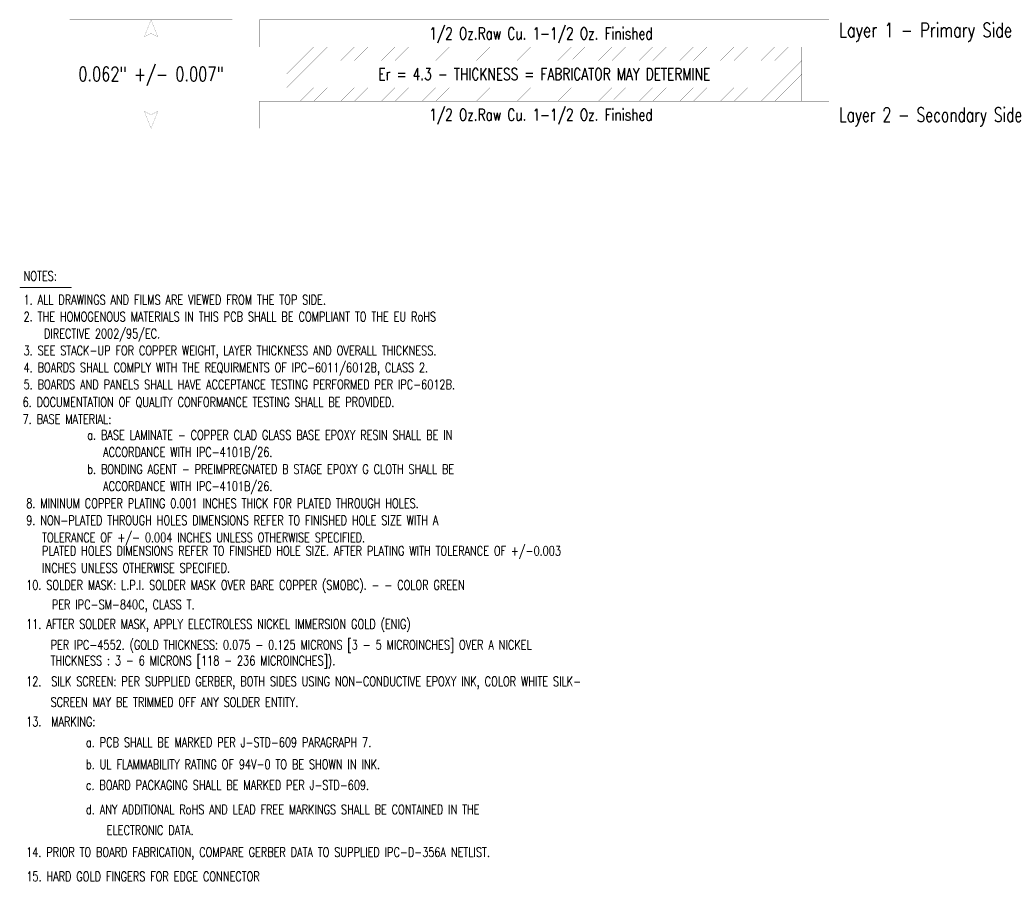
# Model space of a CAD drawing. Extents: x -3.3 to 15.7, y -5.3 to 2.7.
# Tile 17 of 17: x 8.4 to 15.7, y -5.3 to 1.1. Entities that reach past the tile are written whole.
import ezdxf
from ezdxf.enums import TextEntityAlignment as Align

# ---------------------------------------------------------------- set-up
doc = ezdxf.new("R2010")
doc.units = 0
doc.layers.add('2D_LINE_122', color=171, linetype='CONTINUOUS')
doc.layers.add('TEXT_122', color=171, linetype='CONTINUOUS')
doc.styles.add('W0$001', font='simplex', dxfattribs={"width": 0.75})

# ---------------------------------------------------------------- blocks, each defined once
blk = doc.blocks.new('SMOOTH_0$008')
at = {"const_width": 0.004}
blk.add_lwpolyline([(-0.002, 0, 1), (0.002, 0, 1)], format="xyb", close=True, dxfattribs=at)
blk = doc.blocks.new('DRAWING_22')
at = {"layer": '2D_LINE_122', "const_width": 0.008}
blk.add_lwpolyline([(-1.39, -2.725), (-1.015, -2.725)], dxfattribs=at)
at = {"layer": '2D_LINE_122'}
for p in [(-1.39, -2.725), (-1.015, -2.725)]:
    blk.add_blockref('SMOOTH_0$008', p, dxfattribs=at)
blk = doc.blocks.new('SMOOTH_0$001')
at = {"const_width": 0.0005}
blk.add_lwpolyline([(-0.00025, 0, 1), (0.00025, 0, 1)], format="xyb", close=True, dxfattribs=at)
blk = doc.blocks.new('DRAWING_23')
at = {"layer": '2D_LINE_122', "const_width": 0.001}
blk.add_lwpolyline([(0.375, -1.35), (4.575, -1.35), (4.575, -1.55), (0.375, -1.55)], close=True, dxfattribs=at)
at = {"layer": '2D_LINE_122'}
for p in [(0.375, -1.35), (4.575, -1.35), (0.375, -1.55), (4.575, -1.55)]:
    blk.add_blockref('SMOOTH_0$001', p, dxfattribs=at)
blk = doc.blocks.new('DRAWING_24')
at = {"layer": '2D_LINE_122', "const_width": 0.001}
blk.add_lwpolyline([(0.375, -0.75), (4.575, -0.75), (4.575, -0.95), (0.375, -0.95)], close=True, dxfattribs=at)
at = {"layer": '2D_LINE_122'}
for p in [(0.375, -0.75), (4.575, -0.75), (0.375, -0.95), (4.575, -0.95)]:
    blk.add_blockref('SMOOTH_0$001', p, dxfattribs=at)
blk = doc.blocks.new('DRAWING_25')
at = {"layer": '2D_LINE_122', "const_width": 0.001}
blk.add_lwpolyline([(0.575, -0.95), (4.375, -0.95), (4.375, -1.35), (0.575, -1.35)], close=True, dxfattribs=at)
at = {"layer": '2D_LINE_122'}
for p in [(0.575, -0.95), (4.375, -0.95), (0.575, -1.35), (4.375, -1.35)]:
    blk.add_blockref('SMOOTH_0$001', p, dxfattribs=at)
blk = doc.blocks.new('DRAWING_26')
at = {"layer": '2D_LINE_122', "const_width": 0.001}
blk.add_lwpolyline([(0.675, -0.95), (0.575, -1.05)], dxfattribs=at)
at = {"layer": '2D_LINE_122'}
for p in [(0.675, -0.95), (0.575, -1.05)]:
    blk.add_blockref('SMOOTH_0$001', p, dxfattribs=at)
blk = doc.blocks.new('DRAWING_27')
at = {"layer": '2D_LINE_122', "const_width": 0.001}
blk.add_lwpolyline([(0.775, -0.95), (0.575, -1.15)], dxfattribs=at)
at = {"layer": '2D_LINE_122'}
for p in [(0.775, -0.95), (0.575, -1.15)]:
    blk.add_blockref('SMOOTH_0$001', p, dxfattribs=at)
blk = doc.blocks.new('DRAWING_28')
at = {"layer": '2D_LINE_122', "const_width": 0.001}
blk.add_lwpolyline([(0.875, -0.95), (0.575, -1.25)], dxfattribs=at)
at = {"layer": '2D_LINE_122'}
for p in [(0.875, -0.95), (0.575, -1.25)]:
    blk.add_blockref('SMOOTH_0$001', p, dxfattribs=at)
blk = doc.blocks.new('DRAWING_29')
at = {"layer": '2D_LINE_122', "const_width": 0.001}
blk.add_lwpolyline([(0.975, -0.95), (0.575, -1.35)], dxfattribs=at)
at = {"layer": '2D_LINE_122'}
for p in [(0.975, -0.95), (0.575, -1.35)]:
    blk.add_blockref('SMOOTH_0$001', p, dxfattribs=at)
blk = doc.blocks.new('DRAWING_30')
at = {"layer": '2D_LINE_122', "const_width": 0.001}
blk.add_lwpolyline([(1.075, -0.95), (0.975, -1.05)], dxfattribs=at)
at = {"layer": '2D_LINE_122'}
for p in [(1.075, -0.95), (0.975, -1.05)]:
    blk.add_blockref('SMOOTH_0$001', p, dxfattribs=at)
blk = doc.blocks.new('DRAWING_31')
at = {"layer": '2D_LINE_122', "const_width": 0.001}
blk.add_lwpolyline([(1.075, -1.05), (1.175, -0.95)], dxfattribs=at)
at = {"layer": '2D_LINE_122'}
for p in [(1.175, -0.95), (1.075, -1.05)]:
    blk.add_blockref('SMOOTH_0$001', p, dxfattribs=at)
blk = doc.blocks.new('DRAWING_32')
at = {"layer": '2D_LINE_122', "const_width": 0.001}
blk.add_lwpolyline([(1.175, -1.05), (1.275, -0.95)], dxfattribs=at)
at = {"layer": '2D_LINE_122'}
for p in [(1.275, -0.95), (1.175, -1.05)]:
    blk.add_blockref('SMOOTH_0$001', p, dxfattribs=at)
blk = doc.blocks.new('DRAWING_33')
at = {"layer": '2D_LINE_122', "const_width": 0.001}
blk.add_lwpolyline([(1.275, -1.05), (1.375, -0.95)], dxfattribs=at)
at = {"layer": '2D_LINE_122'}
for p in [(1.375, -0.95), (1.275, -1.05)]:
    blk.add_blockref('SMOOTH_0$001', p, dxfattribs=at)
blk = doc.blocks.new('DRAWING_34')
at = {"layer": '2D_LINE_122', "const_width": 0.001}
blk.add_lwpolyline([(1.375, -1.05), (1.475, -0.95)], dxfattribs=at)
at = {"layer": '2D_LINE_122'}
for p in [(1.475, -0.95), (1.375, -1.05)]:
    blk.add_blockref('SMOOTH_0$001', p, dxfattribs=at)
blk = doc.blocks.new('DRAWING_35')
at = {"layer": '2D_LINE_122', "const_width": 0.001}
blk.add_lwpolyline([(1.475, -1.05), (1.575, -0.95)], dxfattribs=at)
at = {"layer": '2D_LINE_122'}
for p in [(1.575, -0.95), (1.475, -1.05)]:
    blk.add_blockref('SMOOTH_0$001', p, dxfattribs=at)
blk = doc.blocks.new('DRAWING_36')
at = {"layer": '2D_LINE_122', "const_width": 0.001}
blk.add_lwpolyline([(1.575, -1.05), (1.675, -0.95)], dxfattribs=at)
at = {"layer": '2D_LINE_122'}
for p in [(1.675, -0.95), (1.575, -1.05)]:
    blk.add_blockref('SMOOTH_0$001', p, dxfattribs=at)
blk = doc.blocks.new('DRAWING_37')
at = {"layer": '2D_LINE_122', "const_width": 0.001}
blk.add_lwpolyline([(1.675, -1.05), (1.775, -0.95)], dxfattribs=at)
at = {"layer": '2D_LINE_122'}
for p in [(1.775, -0.95), (1.675, -1.05)]:
    blk.add_blockref('SMOOTH_0$001', p, dxfattribs=at)
blk = doc.blocks.new('DRAWING_38')
at = {"layer": '2D_LINE_122', "const_width": 0.001}
blk.add_lwpolyline([(1.775, -1.05), (1.875, -0.95)], dxfattribs=at)
at = {"layer": '2D_LINE_122'}
for p in [(1.875, -0.95), (1.775, -1.05)]:
    blk.add_blockref('SMOOTH_0$001', p, dxfattribs=at)
blk = doc.blocks.new('DRAWING_39')
at = {"layer": '2D_LINE_122', "const_width": 0.001}
blk.add_lwpolyline([(1.875, -1.05), (1.975, -0.95)], dxfattribs=at)
at = {"layer": '2D_LINE_122'}
for p in [(1.975, -0.95), (1.875, -1.05)]:
    blk.add_blockref('SMOOTH_0$001', p, dxfattribs=at)
blk = doc.blocks.new('DRAWING_40')
at = {"layer": '2D_LINE_122', "const_width": 0.001}
blk.add_lwpolyline([(1.975, -1.05), (2.075, -0.95)], dxfattribs=at)
at = {"layer": '2D_LINE_122'}
for p in [(2.075, -0.95), (1.975, -1.05)]:
    blk.add_blockref('SMOOTH_0$001', p, dxfattribs=at)
blk = doc.blocks.new('DRAWING_41')
at = {"layer": '2D_LINE_122', "const_width": 0.001}
blk.add_lwpolyline([(2.075, -1.05), (2.175, -0.95)], dxfattribs=at)
at = {"layer": '2D_LINE_122'}
for p in [(2.175, -0.95), (2.075, -1.05)]:
    blk.add_blockref('SMOOTH_0$001', p, dxfattribs=at)
blk = doc.blocks.new('DRAWING_42')
at = {"layer": '2D_LINE_122', "const_width": 0.001}
blk.add_lwpolyline([(2.175, -1.05), (2.275, -0.95)], dxfattribs=at)
at = {"layer": '2D_LINE_122'}
for p in [(2.275, -0.95), (2.175, -1.05)]:
    blk.add_blockref('SMOOTH_0$001', p, dxfattribs=at)
blk = doc.blocks.new('DRAWING_43')
at = {"layer": '2D_LINE_122', "const_width": 0.001}
blk.add_lwpolyline([(2.275, -1.05), (2.375, -0.95)], dxfattribs=at)
at = {"layer": '2D_LINE_122'}
for p in [(2.375, -0.95), (2.275, -1.05)]:
    blk.add_blockref('SMOOTH_0$001', p, dxfattribs=at)
blk = doc.blocks.new('DRAWING_44')
at = {"layer": '2D_LINE_122', "const_width": 0.001}
blk.add_lwpolyline([(2.375, -1.05), (2.475, -0.95)], dxfattribs=at)
at = {"layer": '2D_LINE_122'}
for p in [(2.475, -0.95), (2.375, -1.05)]:
    blk.add_blockref('SMOOTH_0$001', p, dxfattribs=at)
blk = doc.blocks.new('DRAWING_45')
at = {"layer": '2D_LINE_122', "const_width": 0.001}
blk.add_lwpolyline([(2.475, -1.05), (2.575, -0.95)], dxfattribs=at)
at = {"layer": '2D_LINE_122'}
for p in [(2.575, -0.95), (2.475, -1.05)]:
    blk.add_blockref('SMOOTH_0$001', p, dxfattribs=at)
blk = doc.blocks.new('DRAWING_46')
at = {"layer": '2D_LINE_122', "const_width": 0.001}
blk.add_lwpolyline([(2.575, -1.05), (2.675, -0.95)], dxfattribs=at)
at = {"layer": '2D_LINE_122'}
for p in [(2.675, -0.95), (2.575, -1.05)]:
    blk.add_blockref('SMOOTH_0$001', p, dxfattribs=at)
blk = doc.blocks.new('DRAWING_47')
at = {"layer": '2D_LINE_122', "const_width": 0.001}
blk.add_lwpolyline([(2.675, -1.05), (2.775, -0.95)], dxfattribs=at)
at = {"layer": '2D_LINE_122'}
for p in [(2.775, -0.95), (2.675, -1.05)]:
    blk.add_blockref('SMOOTH_0$001', p, dxfattribs=at)
blk = doc.blocks.new('DRAWING_48')
at = {"layer": '2D_LINE_122', "const_width": 0.001}
blk.add_lwpolyline([(2.775, -1.05), (2.875, -0.95)], dxfattribs=at)
at = {"layer": '2D_LINE_122'}
for p in [(2.875, -0.95), (2.775, -1.05)]:
    blk.add_blockref('SMOOTH_0$001', p, dxfattribs=at)
blk = doc.blocks.new('DRAWING_49')
at = {"layer": '2D_LINE_122', "const_width": 0.001}
blk.add_lwpolyline([(2.875, -1.05), (2.975, -0.95)], dxfattribs=at)
at = {"layer": '2D_LINE_122'}
for p in [(2.975, -0.95), (2.875, -1.05)]:
    blk.add_blockref('SMOOTH_0$001', p, dxfattribs=at)
blk = doc.blocks.new('DRAWING_50')
at = {"layer": '2D_LINE_122', "const_width": 0.001}
blk.add_lwpolyline([(2.975, -1.05), (3.075, -0.95)], dxfattribs=at)
at = {"layer": '2D_LINE_122'}
for p in [(3.075, -0.95), (2.975, -1.05)]:
    blk.add_blockref('SMOOTH_0$001', p, dxfattribs=at)
blk = doc.blocks.new('DRAWING_51')
at = {"layer": '2D_LINE_122', "const_width": 0.001}
blk.add_lwpolyline([(3.075, -1.05), (3.175, -0.95)], dxfattribs=at)
at = {"layer": '2D_LINE_122'}
for p in [(3.175, -0.95), (3.075, -1.05)]:
    blk.add_blockref('SMOOTH_0$001', p, dxfattribs=at)
blk = doc.blocks.new('DRAWING_52')
at = {"layer": '2D_LINE_122', "const_width": 0.001}
blk.add_lwpolyline([(3.175, -1.05), (3.275, -0.95)], dxfattribs=at)
at = {"layer": '2D_LINE_122'}
for p in [(3.275, -0.95), (3.175, -1.05)]:
    blk.add_blockref('SMOOTH_0$001', p, dxfattribs=at)
blk = doc.blocks.new('DRAWING_53')
at = {"layer": '2D_LINE_122', "const_width": 0.001}
blk.add_lwpolyline([(3.275, -1.05), (3.375, -0.95)], dxfattribs=at)
at = {"layer": '2D_LINE_122'}
for p in [(3.375, -0.95), (3.275, -1.05)]:
    blk.add_blockref('SMOOTH_0$001', p, dxfattribs=at)
blk = doc.blocks.new('DRAWING_54')
at = {"layer": '2D_LINE_122', "const_width": 0.001}
blk.add_lwpolyline([(3.375, -1.05), (3.475, -0.95)], dxfattribs=at)
at = {"layer": '2D_LINE_122'}
for p in [(3.475, -0.95), (3.375, -1.05)]:
    blk.add_blockref('SMOOTH_0$001', p, dxfattribs=at)
blk = doc.blocks.new('DRAWING_55')
at = {"layer": '2D_LINE_122', "const_width": 0.001}
blk.add_lwpolyline([(3.475, -1.05), (3.575, -0.95)], dxfattribs=at)
at = {"layer": '2D_LINE_122'}
for p in [(3.575, -0.95), (3.475, -1.05)]:
    blk.add_blockref('SMOOTH_0$001', p, dxfattribs=at)
blk = doc.blocks.new('DRAWING_56')
at = {"layer": '2D_LINE_122', "const_width": 0.001}
blk.add_lwpolyline([(3.575, -1.05), (3.675, -0.95)], dxfattribs=at)
at = {"layer": '2D_LINE_122'}
for p in [(3.675, -0.95), (3.575, -1.05)]:
    blk.add_blockref('SMOOTH_0$001', p, dxfattribs=at)
blk = doc.blocks.new('DRAWING_57')
at = {"layer": '2D_LINE_122', "const_width": 0.001}
blk.add_lwpolyline([(3.675, -1.05), (3.775, -0.95)], dxfattribs=at)
at = {"layer": '2D_LINE_122'}
for p in [(3.775, -0.95), (3.675, -1.05)]:
    blk.add_blockref('SMOOTH_0$001', p, dxfattribs=at)
blk = doc.blocks.new('DRAWING_58')
at = {"layer": '2D_LINE_122', "const_width": 0.001}
blk.add_lwpolyline([(3.775, -1.05), (3.875, -0.95)], dxfattribs=at)
at = {"layer": '2D_LINE_122'}
for p in [(3.875, -0.95), (3.775, -1.05)]:
    blk.add_blockref('SMOOTH_0$001', p, dxfattribs=at)
blk = doc.blocks.new('DRAWING_59')
at = {"layer": '2D_LINE_122', "const_width": 0.001}
blk.add_lwpolyline([(3.875, -1.05), (3.975, -0.95)], dxfattribs=at)
at = {"layer": '2D_LINE_122'}
for p in [(3.975, -0.95), (3.875, -1.05)]:
    blk.add_blockref('SMOOTH_0$001', p, dxfattribs=at)
blk = doc.blocks.new('DRAWING_60')
at = {"layer": '2D_LINE_122', "const_width": 0.001}
blk.add_lwpolyline([(3.975, -1.05), (4.075, -0.95)], dxfattribs=at)
at = {"layer": '2D_LINE_122'}
for p in [(4.075, -0.95), (3.975, -1.05)]:
    blk.add_blockref('SMOOTH_0$001', p, dxfattribs=at)
blk = doc.blocks.new('DRAWING_61')
at = {"layer": '2D_LINE_122', "const_width": 0.001}
blk.add_lwpolyline([(4.275, -1.35), (4.375, -1.25)], dxfattribs=at)
at = {"layer": '2D_LINE_122'}
for p in [(4.375, -1.25), (4.275, -1.35)]:
    blk.add_blockref('SMOOTH_0$001', p, dxfattribs=at)
blk = doc.blocks.new('DRAWING_62')
at = {"layer": '2D_LINE_122', "const_width": 0.001}
blk.add_lwpolyline([(4.375, -0.95), (3.975, -1.35)], dxfattribs=at)
at = {"layer": '2D_LINE_122'}
for p in [(4.375, -0.95), (3.975, -1.35)]:
    blk.add_blockref('SMOOTH_0$001', p, dxfattribs=at)
blk = doc.blocks.new('DRAWING_63')
at = {"layer": '2D_LINE_122', "const_width": 0.001}
blk.add_lwpolyline([(4.075, -1.05), (4.175, -0.95)], dxfattribs=at)
at = {"layer": '2D_LINE_122'}
for p in [(4.175, -0.95), (4.075, -1.05)]:
    blk.add_blockref('SMOOTH_0$001', p, dxfattribs=at)
blk = doc.blocks.new('DRAWING_64')
at = {"layer": '2D_LINE_122', "const_width": 0.001}
blk.add_lwpolyline([(4.175, -1.05), (4.275, -0.95)], dxfattribs=at)
at = {"layer": '2D_LINE_122'}
for p in [(4.275, -0.95), (4.175, -1.05)]:
    blk.add_blockref('SMOOTH_0$001', p, dxfattribs=at)
blk = doc.blocks.new('DRAWING_65')
at = {"layer": '2D_LINE_122', "const_width": 0.001}
blk.add_lwpolyline([(3.875, -1.35), (3.975, -1.25)], dxfattribs=at)
at = {"layer": '2D_LINE_122'}
for p in [(3.975, -1.25), (3.875, -1.35)]:
    blk.add_blockref('SMOOTH_0$001', p, dxfattribs=at)
blk = doc.blocks.new('DRAWING_66')
at = {"layer": '2D_LINE_122', "const_width": 0.001}
blk.add_lwpolyline([(3.775, -1.35), (3.875, -1.25)], dxfattribs=at)
at = {"layer": '2D_LINE_122'}
for p in [(3.875, -1.25), (3.775, -1.35)]:
    blk.add_blockref('SMOOTH_0$001', p, dxfattribs=at)
blk = doc.blocks.new('DRAWING_67')
at = {"layer": '2D_LINE_122', "const_width": 0.001}
blk.add_lwpolyline([(3.675, -1.35), (3.775, -1.25)], dxfattribs=at)
at = {"layer": '2D_LINE_122'}
for p in [(3.775, -1.25), (3.675, -1.35)]:
    blk.add_blockref('SMOOTH_0$001', p, dxfattribs=at)
blk = doc.blocks.new('DRAWING_68')
at = {"layer": '2D_LINE_122', "const_width": 0.001}
blk.add_lwpolyline([(0.775, -1.25), (0.675, -1.35)], dxfattribs=at)
at = {"layer": '2D_LINE_122'}
for p in [(0.775, -1.25), (0.675, -1.35)]:
    blk.add_blockref('SMOOTH_0$001', p, dxfattribs=at)
blk = doc.blocks.new('DRAWING_69')
at = {"layer": '2D_LINE_122', "const_width": 0.001}
blk.add_lwpolyline([(0.775, -1.35), (0.875, -1.25)], dxfattribs=at)
at = {"layer": '2D_LINE_122'}
for p in [(0.875, -1.25), (0.775, -1.35)]:
    blk.add_blockref('SMOOTH_0$001', p, dxfattribs=at)
blk = doc.blocks.new('DRAWING_70')
at = {"layer": '2D_LINE_122', "const_width": 0.001}
blk.add_lwpolyline([(0.875, -1.35), (0.975, -1.25)], dxfattribs=at)
at = {"layer": '2D_LINE_122'}
for p in [(0.975, -1.25), (0.875, -1.35)]:
    blk.add_blockref('SMOOTH_0$001', p, dxfattribs=at)
blk = doc.blocks.new('DRAWING_71')
at = {"layer": '2D_LINE_122', "const_width": 0.001}
blk.add_lwpolyline([(0.975, -1.35), (1.075, -1.25)], dxfattribs=at)
at = {"layer": '2D_LINE_122'}
for p in [(1.075, -1.25), (0.975, -1.35)]:
    blk.add_blockref('SMOOTH_0$001', p, dxfattribs=at)
blk = doc.blocks.new('DRAWING_72')
at = {"layer": '2D_LINE_122', "const_width": 0.001}
blk.add_lwpolyline([(1.075, -1.35), (1.175, -1.25)], dxfattribs=at)
at = {"layer": '2D_LINE_122'}
for p in [(1.175, -1.25), (1.075, -1.35)]:
    blk.add_blockref('SMOOTH_0$001', p, dxfattribs=at)
blk = doc.blocks.new('DRAWING_73')
at = {"layer": '2D_LINE_122', "const_width": 0.001}
blk.add_lwpolyline([(1.175, -1.35), (1.275, -1.25)], dxfattribs=at)
at = {"layer": '2D_LINE_122'}
for p in [(1.275, -1.25), (1.175, -1.35)]:
    blk.add_blockref('SMOOTH_0$001', p, dxfattribs=at)
blk = doc.blocks.new('DRAWING_74')
at = {"layer": '2D_LINE_122', "const_width": 0.001}
blk.add_lwpolyline([(1.275, -1.35), (1.375, -1.25)], dxfattribs=at)
at = {"layer": '2D_LINE_122'}
for p in [(1.375, -1.25), (1.275, -1.35)]:
    blk.add_blockref('SMOOTH_0$001', p, dxfattribs=at)
blk = doc.blocks.new('DRAWING_75')
at = {"layer": '2D_LINE_122', "const_width": 0.001}
blk.add_lwpolyline([(1.375, -1.35), (1.475, -1.25)], dxfattribs=at)
at = {"layer": '2D_LINE_122'}
for p in [(1.475, -1.25), (1.375, -1.35)]:
    blk.add_blockref('SMOOTH_0$001', p, dxfattribs=at)
blk = doc.blocks.new('DRAWING_76')
at = {"layer": '2D_LINE_122', "const_width": 0.001}
blk.add_lwpolyline([(1.475, -1.35), (1.575, -1.25)], dxfattribs=at)
at = {"layer": '2D_LINE_122'}
for p in [(1.575, -1.25), (1.475, -1.35)]:
    blk.add_blockref('SMOOTH_0$001', p, dxfattribs=at)
blk = doc.blocks.new('DRAWING_77')
at = {"layer": '2D_LINE_122', "const_width": 0.001}
blk.add_lwpolyline([(1.575, -1.35), (1.675, -1.25)], dxfattribs=at)
at = {"layer": '2D_LINE_122'}
for p in [(1.675, -1.25), (1.575, -1.35)]:
    blk.add_blockref('SMOOTH_0$001', p, dxfattribs=at)
blk = doc.blocks.new('DRAWING_78')
at = {"layer": '2D_LINE_122', "const_width": 0.001}
blk.add_lwpolyline([(1.675, -1.35), (1.775, -1.25)], dxfattribs=at)
at = {"layer": '2D_LINE_122'}
for p in [(1.775, -1.25), (1.675, -1.35)]:
    blk.add_blockref('SMOOTH_0$001', p, dxfattribs=at)
blk = doc.blocks.new('DRAWING_79')
at = {"layer": '2D_LINE_122', "const_width": 0.001}
blk.add_lwpolyline([(1.775, -1.35), (1.875, -1.25)], dxfattribs=at)
at = {"layer": '2D_LINE_122'}
for p in [(1.875, -1.25), (1.775, -1.35)]:
    blk.add_blockref('SMOOTH_0$001', p, dxfattribs=at)
blk = doc.blocks.new('DRAWING_80')
at = {"layer": '2D_LINE_122', "const_width": 0.001}
blk.add_lwpolyline([(1.875, -1.35), (1.975, -1.25)], dxfattribs=at)
at = {"layer": '2D_LINE_122'}
for p in [(1.975, -1.25), (1.875, -1.35)]:
    blk.add_blockref('SMOOTH_0$001', p, dxfattribs=at)
blk = doc.blocks.new('DRAWING_81')
at = {"layer": '2D_LINE_122', "const_width": 0.001}
blk.add_lwpolyline([(1.975, -1.35), (2.075, -1.25)], dxfattribs=at)
at = {"layer": '2D_LINE_122'}
for p in [(2.075, -1.25), (1.975, -1.35)]:
    blk.add_blockref('SMOOTH_0$001', p, dxfattribs=at)
blk = doc.blocks.new('DRAWING_82')
at = {"layer": '2D_LINE_122', "const_width": 0.001}
blk.add_lwpolyline([(2.075, -1.35), (2.175, -1.25)], dxfattribs=at)
at = {"layer": '2D_LINE_122'}
for p in [(2.175, -1.25), (2.075, -1.35)]:
    blk.add_blockref('SMOOTH_0$001', p, dxfattribs=at)
blk = doc.blocks.new('DRAWING_83')
at = {"layer": '2D_LINE_122', "const_width": 0.001}
blk.add_lwpolyline([(2.175, -1.35), (2.275, -1.25)], dxfattribs=at)
at = {"layer": '2D_LINE_122'}
for p in [(2.275, -1.25), (2.175, -1.35)]:
    blk.add_blockref('SMOOTH_0$001', p, dxfattribs=at)
blk = doc.blocks.new('DRAWING_84')
at = {"layer": '2D_LINE_122', "const_width": 0.001}
blk.add_lwpolyline([(2.275, -1.35), (2.375, -1.25)], dxfattribs=at)
at = {"layer": '2D_LINE_122'}
for p in [(2.375, -1.25), (2.275, -1.35)]:
    blk.add_blockref('SMOOTH_0$001', p, dxfattribs=at)
blk = doc.blocks.new('DRAWING_85')
at = {"layer": '2D_LINE_122', "const_width": 0.001}
blk.add_lwpolyline([(2.375, -1.35), (2.475, -1.25)], dxfattribs=at)
at = {"layer": '2D_LINE_122'}
for p in [(2.475, -1.25), (2.375, -1.35)]:
    blk.add_blockref('SMOOTH_0$001', p, dxfattribs=at)
blk = doc.blocks.new('DRAWING_86')
at = {"layer": '2D_LINE_122', "const_width": 0.001}
blk.add_lwpolyline([(2.475, -1.35), (2.575, -1.25)], dxfattribs=at)
at = {"layer": '2D_LINE_122'}
for p in [(2.575, -1.25), (2.475, -1.35)]:
    blk.add_blockref('SMOOTH_0$001', p, dxfattribs=at)
blk = doc.blocks.new('DRAWING_87')
at = {"layer": '2D_LINE_122', "const_width": 0.001}
blk.add_lwpolyline([(2.575, -1.35), (2.675, -1.25)], dxfattribs=at)
at = {"layer": '2D_LINE_122'}
for p in [(2.675, -1.25), (2.575, -1.35)]:
    blk.add_blockref('SMOOTH_0$001', p, dxfattribs=at)
blk = doc.blocks.new('DRAWING_88')
at = {"layer": '2D_LINE_122', "const_width": 0.001}
blk.add_lwpolyline([(2.675, -1.35), (2.775, -1.25)], dxfattribs=at)
at = {"layer": '2D_LINE_122'}
for p in [(2.775, -1.25), (2.675, -1.35)]:
    blk.add_blockref('SMOOTH_0$001', p, dxfattribs=at)
blk = doc.blocks.new('DRAWING_89')
at = {"layer": '2D_LINE_122', "const_width": 0.001}
blk.add_lwpolyline([(2.775, -1.35), (2.875, -1.25)], dxfattribs=at)
at = {"layer": '2D_LINE_122'}
for p in [(2.875, -1.25), (2.775, -1.35)]:
    blk.add_blockref('SMOOTH_0$001', p, dxfattribs=at)
blk = doc.blocks.new('DRAWING_90')
at = {"layer": '2D_LINE_122', "const_width": 0.001}
blk.add_lwpolyline([(2.875, -1.35), (2.975, -1.25)], dxfattribs=at)
at = {"layer": '2D_LINE_122'}
for p in [(2.975, -1.25), (2.875, -1.35)]:
    blk.add_blockref('SMOOTH_0$001', p, dxfattribs=at)
blk = doc.blocks.new('DRAWING_91')
at = {"layer": '2D_LINE_122', "const_width": 0.001}
blk.add_lwpolyline([(2.975, -1.35), (3.075, -1.25)], dxfattribs=at)
at = {"layer": '2D_LINE_122'}
for p in [(3.075, -1.25), (2.975, -1.35)]:
    blk.add_blockref('SMOOTH_0$001', p, dxfattribs=at)
blk = doc.blocks.new('DRAWING_92')
at = {"layer": '2D_LINE_122', "const_width": 0.001}
blk.add_lwpolyline([(3.075, -1.35), (3.175, -1.25)], dxfattribs=at)
at = {"layer": '2D_LINE_122'}
for p in [(3.175, -1.25), (3.075, -1.35)]:
    blk.add_blockref('SMOOTH_0$001', p, dxfattribs=at)
blk = doc.blocks.new('DRAWING_93')
at = {"layer": '2D_LINE_122', "const_width": 0.001}
blk.add_lwpolyline([(3.175, -1.35), (3.275, -1.25)], dxfattribs=at)
at = {"layer": '2D_LINE_122'}
for p in [(3.275, -1.25), (3.175, -1.35)]:
    blk.add_blockref('SMOOTH_0$001', p, dxfattribs=at)
blk = doc.blocks.new('DRAWING_94')
at = {"layer": '2D_LINE_122', "const_width": 0.001}
blk.add_lwpolyline([(3.275, -1.35), (3.375, -1.25)], dxfattribs=at)
at = {"layer": '2D_LINE_122'}
for p in [(3.375, -1.25), (3.275, -1.35)]:
    blk.add_blockref('SMOOTH_0$001', p, dxfattribs=at)
blk = doc.blocks.new('DRAWING_95')
at = {"layer": '2D_LINE_122', "const_width": 0.001}
blk.add_lwpolyline([(3.375, -1.35), (3.475, -1.25)], dxfattribs=at)
at = {"layer": '2D_LINE_122'}
for p in [(3.475, -1.25), (3.375, -1.35)]:
    blk.add_blockref('SMOOTH_0$001', p, dxfattribs=at)
blk = doc.blocks.new('DRAWING_96')
at = {"layer": '2D_LINE_122', "const_width": 0.001}
blk.add_lwpolyline([(3.475, -1.35), (3.575, -1.25)], dxfattribs=at)
at = {"layer": '2D_LINE_122'}
for p in [(3.575, -1.25), (3.475, -1.35)]:
    blk.add_blockref('SMOOTH_0$001', p, dxfattribs=at)
blk = doc.blocks.new('DRAWING_97')
at = {"layer": '2D_LINE_122', "const_width": 0.001}
blk.add_lwpolyline([(3.575, -1.35), (3.675, -1.25)], dxfattribs=at)
at = {"layer": '2D_LINE_122'}
for p in [(3.675, -1.25), (3.575, -1.35)]:
    blk.add_blockref('SMOOTH_0$001', p, dxfattribs=at)
blk = doc.blocks.new('DRAWING_98')
at = {"layer": '2D_LINE_122', "const_width": 0.001}
blk.add_lwpolyline([(4.375, -1.15), (4.175, -1.35)], dxfattribs=at)
at = {"layer": '2D_LINE_122'}
for p in [(4.375, -1.15), (4.175, -1.35)]:
    blk.add_blockref('SMOOTH_0$001', p, dxfattribs=at)
blk = doc.blocks.new('DRAWING_99')
at = {"layer": '2D_LINE_122', "const_width": 0.001}
blk.add_lwpolyline([(4.375, -1.05), (4.075, -1.35)], dxfattribs=at)
at = {"layer": '2D_LINE_122'}
for p in [(4.375, -1.05), (4.075, -1.35)]:
    blk.add_blockref('SMOOTH_0$001', p, dxfattribs=at)
blk = doc.blocks.new('DRAWING_100')
at = {"layer": '2D_LINE_122', "const_width": 0.001}
blk.add_lwpolyline([(0.175, -1.55), (-1.025, -1.55)], dxfattribs=at)
at = {"layer": '2D_LINE_122'}
for p in [(-1.025, -1.55), (0.175, -1.55)]:
    blk.add_blockref('SMOOTH_0$001', p, dxfattribs=at)
blk = doc.blocks.new('DRAWING_101')
at = {"layer": '2D_LINE_122', "const_width": 0.001}
blk.add_lwpolyline([(0.175, -0.75), (-1.025, -0.75)], dxfattribs=at)
at = {"layer": '2D_LINE_122'}
for p in [(-1.025, -0.75), (0.175, -0.75)]:
    blk.add_blockref('SMOOTH_0$001', p, dxfattribs=at)
blk = doc.blocks.new('DRAWING_102')
at = {"layer": '2D_LINE_122', "const_width": 0.001}
blk.add_lwpolyline([(-0.425, -1.05), (-0.425, -0.75)], dxfattribs=at)
at = {"layer": '2D_LINE_122'}
for p in [(-0.425, -0.75), (-0.425, -1.05)]:
    blk.add_blockref('SMOOTH_0$001', p, dxfattribs=at)
blk = doc.blocks.new('DRAWING_103')
at = {"layer": '2D_LINE_122', "const_width": 0.001}
blk.add_lwpolyline([(-0.425, -1.25), (-0.425, -1.55)], dxfattribs=at)
at = {"layer": '2D_LINE_122'}
for p in [(-0.425, -1.25), (-0.425, -1.55)]:
    blk.add_blockref('SMOOTH_0$001', p, dxfattribs=at)
blk = doc.blocks.new('DRAWING_104')
at = {"layer": '2D_LINE_122', "const_width": 0.001}
blk.add_lwpolyline([(-0.425, -0.75), (-0.475, -0.875), (-0.425, -0.85), (-0.375, -0.875), (-0.425, -0.75)], dxfattribs=at)
at = {"layer": '2D_LINE_122'}
for p in [(-0.425, -0.75), (-0.425, -0.75), (-0.425, -0.85), (-0.475, -0.875), (-0.375, -0.875)]:
    blk.add_blockref('SMOOTH_0$001', p, dxfattribs=at)
blk = doc.blocks.new('DRAWING_105')
at = {"layer": '2D_LINE_122', "const_width": 0.001}
blk.add_lwpolyline([(-0.425, -1.55), (-0.375, -1.425), (-0.425, -1.45), (-0.475, -1.425), (-0.425, -1.55)], dxfattribs=at)
at = {"layer": '2D_LINE_122'}
for p in [(-0.475, -1.425), (-0.425, -1.45), (-0.375, -1.425), (-0.425, -1.55), (-0.425, -1.55)]:
    blk.add_blockref('SMOOTH_0$001', p, dxfattribs=at)

msp = doc.modelspace()

# ---------------------------------------------------------------- block references
for name in ['DRAWING_101', 'DRAWING_104', 'DRAWING_102', 'DRAWING_24', 'DRAWING_25', 'DRAWING_26', 'DRAWING_27', 'DRAWING_28', 'DRAWING_29', 'DRAWING_30', 'DRAWING_31', 'DRAWING_32', 'DRAWING_33', 'DRAWING_34', 'DRAWING_35', 'DRAWING_36', 'DRAWING_37', 'DRAWING_38', 'DRAWING_39', 'DRAWING_40', 'DRAWING_41', 'DRAWING_42', 'DRAWING_43', 'DRAWING_44', 'DRAWING_45', 'DRAWING_46', 'DRAWING_47', 'DRAWING_48', 'DRAWING_49', 'DRAWING_50', 'DRAWING_51', 'DRAWING_52', 'DRAWING_53', 'DRAWING_54', 'DRAWING_55', 'DRAWING_56', 'DRAWING_57', 'DRAWING_58', 'DRAWING_59', 'DRAWING_60', 'DRAWING_62', 'DRAWING_63', 'DRAWING_64', 'DRAWING_99', 'DRAWING_98', 'DRAWING_103', 'DRAWING_68', 'DRAWING_69', 'DRAWING_70', 'DRAWING_71', 'DRAWING_72', 'DRAWING_73', 'DRAWING_74', 'DRAWING_75', 'DRAWING_76', 'DRAWING_77', 'DRAWING_78', 'DRAWING_79', 'DRAWING_80', 'DRAWING_81', 'DRAWING_82', 'DRAWING_83', 'DRAWING_84', 'DRAWING_85', 'DRAWING_86', 'DRAWING_87', 'DRAWING_88', 'DRAWING_89', 'DRAWING_90', 'DRAWING_91', 'DRAWING_92', 'DRAWING_93', 'DRAWING_94', 'DRAWING_95', 'DRAWING_96', 'DRAWING_97', 'DRAWING_67', 'DRAWING_66', 'DRAWING_65', 'DRAWING_61', 'DRAWING_23', 'DRAWING_105', 'DRAWING_100', 'DRAWING_22']:
    msp.add_blockref(name, (9.8, 1.85))

# ---------------------------------------------------------------- texts
at = {"layer": 'TEXT_122', "style": 'W0$001', "width": 0.75}
for s, height, p in [('1/2 Oz.Raw Cu. 1-1/2 Oz. Finished', 0.0875, (12.25, 1)), ('0.062" +/- 0.007"', 0.105, (9.375, 0.7)), ('Er = 4.3 - THICKNESS = FABRICATOR MAY DETERMINE', 0.0875, (12.275, 0.7)), ('1/2 Oz.Raw Cu. 1-1/2 Oz. Finished', 0.0875, (12.25, 0.4))]:
    msp.add_text(s, height=height, dxfattribs=at).set_placement(p, align=Align.MIDDLE_CENTER)
for s, p in [('Layer 1 - Primary Side', (14.45, 1.025)), ('Layer 2 - Secondary Side', (14.45, 0.4))]:
    msp.add_text(s, height=0.105, dxfattribs=at).set_placement(p, align=Align.MIDDLE_LEFT)
for s, p in [('NOTES:', (8.435, -0.825)), ('1. ALL DRAWINGS AND FILMS ARE VIEWED FROM THE TOP SIDE.', (8.435, -1)), ('2. THE HOMOGENOUS MATERIALS IN THIS PCB SHALL BE COMPLIANT TO THE EU RoHS', (8.435, -1.125)), ('DIRECTIVE 2002/95/EC.', (8.585, -1.25)), ('3. SEE STACK-UP FOR COPPER WEIGHT, LAYER THICKNESS AND OVERALL THICKNESS.', (8.435, -1.375)), ('4. BOARDS SHALL COMPLY WITH THE REQUIRMENTS OF IPC-6011/6012B, CLASS 2.', (8.435, -1.5)), ('5. BOARDS AND PANELS SHALL HAVE ACCEPTANCE TESTING PERFORMED PER IPC-6012B.', (8.435, -1.625)), ('6. DOCUMENTATION OF QUALITY CONFORMANCE TESTING SHALL BE PROVIDED.', (8.427, -1.755)), ('7. BASE MATERIAL:', (8.427, -1.881)), ('a. BASE LAMINATE - COPPER CLAD GLASS BASE EPOXY RESIN SHALL BE IN', (8.904, -1.998)), ('ACCORDANCE WITH IPC-4101B/26.', (9.021, -2.124)), ('b. BONDING AGENT - PREIMPREGNATED B STAGE EPOXY G CLOTH SHALL BE', (8.904, -2.25)), ('ACCORDANCE WITH IPC-4101B/26.', (9.021, -2.376)), ('8. MININUM COPPER PLATING 0.001 INCHES THICK FOR PLATED THROUGH HOLES.', (8.454, -2.502)), ('9. NON-PLATED THROUGH HOLES DIMENSIONS REFER TO FINISHED HOLE SIZE WITH A', (8.454, -2.628)), ('TOLERANCE OF +/- 0.004 INCHES UNLESS OTHERWISE SPECIFIED. ', (8.571, -2.754)), ('PLATED HOLES DIMENSIONS REFER TO FINISHED HOLE SIZE. AFTER PLATING WITH TOLERANCE OF +/-0.003', (8.571, -2.853)), ('INCHES UNLESS OTHERWISE SPECIFIED.', (8.571, -2.979)), ('10. SOLDER MASK: L.P.I. SOLDER MASK OVER BARE COPPER (SMOBC). - - COLOR GREEN', (8.454, -3.105)), ('PER IPC-SM-840C, CLASS T.', (8.643, -3.249)), ('11. AFTER SOLDER MASK, APPLY ELECTROLESS NICKEL IMMERSION GOLD (ENIG)', (8.454, -3.393)), ('PER IPC-4552. (GOLD THICKNESS: 0.075 - 0.125 MICRONS [3 - 5 MICROINCHES] OVER A NICKEL', (8.634, -3.546)), ('THICKNESS : 3 - 6 MICRONS [118 - 236 MICROINCHES]).', (8.634, -3.663)), ('12.  SILK SCREEN: PER SUPPLIED GERBER, BOTH SIDES USING NON-CONDUCTIVE EPOXY INK, COLOR WHITE SILK-', (8.454, -3.816)), ('SCREEN MAY BE TRIMMED OFF ANY SOLDER ENTITY.', (8.634, -3.969)), ('13.  MARKING:', (8.454, -4.113)), ('a. PCB SHALL BE MARKED PER J-STD-609 PARAGRAPH 7.', (8.895, -4.266)), ('b. UL FLAMMABILITY RATING OF 94V-0 TO BE SHOWN IN INK.', (8.895, -4.428)), ('c. BOARD PACKAGING SHALL BE MARKED PER J-STD-609.', (8.895, -4.581)), ('d. ANY ADDITIONAL RoHS AND LEAD FREE MARKINGS SHALL BE CONTAINED IN THE ', (8.895, -4.761)), ('ELECTRONIC DATA.', (9.048, -4.914)), ('14. PRIOR TO BOARD FABRICATION, COMPARE GERBER DATA TO SUPPLIED IPC-D-356A NETLIST.', (8.454, -5.076)), ('15. HARD GOLD FINGERS FOR EDGE CONNECTOR', (8.455, -5.255))]:
    msp.add_text(s, height=0.07, dxfattribs=at).set_placement(p)

doc.saveas('drawing.dxf')
